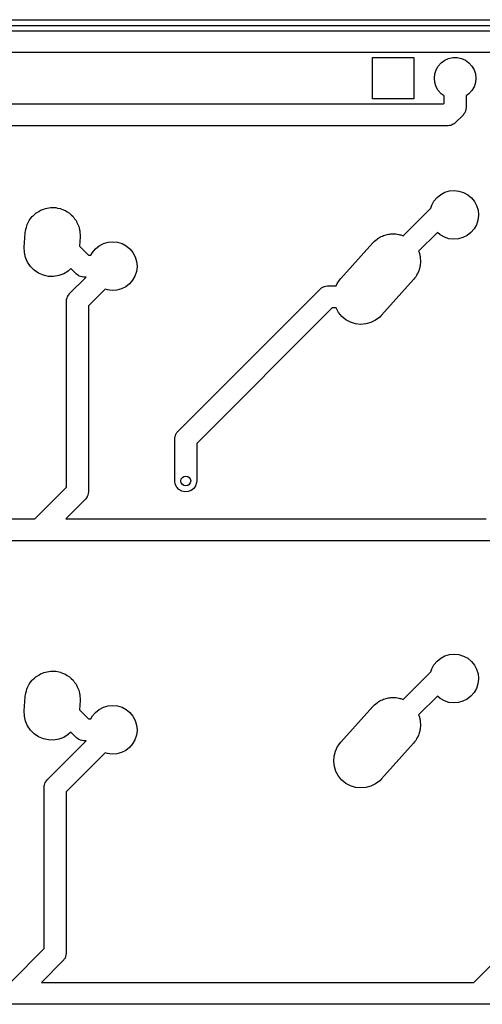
# Model space of a CAD drawing. Extents: x 124.3 to 210.2, y -114.7 to -26.3.
# Tile 8 of 9: x 160.7 to 179.7, y -67 to -26.6. Entities that reach past the tile are written whole.
import ezdxf

# ---------------------------------------------------------------- set-up
doc = ezdxf.new("R2010")
doc.units = 0
doc.layers.add('BLACK', color=7, linetype='CONTINUOUS')

msp = doc.modelspace()

# ---------------------------------------------------------------- linework, layer by layer
at = {"layer": 'BLACK', "linetype": 'CONTINUOUS'}
for p, q in [((146.43, -26.6), (201.191, -26.6)), ((201.139, -26.85), (146.482, -26.85)), ((146.751, -27.05), (200.87, -27.05)), ((200.684, -27.95), (146.938, -27.95)), ((175.15, -29.85), (175.15, -28.15)), ((175.15, -28.15), (176.85, -28.15)), ((176.85, -28.15), (176.85, -29.85)), ((178.115, -28.2639), (178.277, -28.1916)), ((178.277, -28.1916), (178.451, -28.1547)), ((178.451, -28.1547), (178.629, -28.1547)), ((178.629, -28.1547), (178.803, -28.1916)), ((178.803, -28.1916), (178.965, -28.2639)), ((177.763, -28.6543), (177.852, -28.5004)), ((177.852, -28.5004), (177.971, -28.3683)), ((177.971, -28.3683), (178.115, -28.2639)), ((178.965, -28.2639), (179.109, -28.3683)), ((179.109, -28.3683), (179.228, -28.5004)), ((179.228, -28.5004), (179.317, -28.6543)), ((177.69, -29), (177.709, -28.8233)), ((177.709, -29.1767), (177.69, -29)), ((177.709, -28.8233), (177.763, -28.6543)), ((179.317, -28.6543), (179.371, -28.8233)), ((179.371, -28.8233), (179.39, -29)), ((179.39, -29), (179.371, -29.1767)), ((177.763, -29.3457), (177.709, -29.1767)), ((177.852, -29.4996), (177.763, -29.3457)), ((179.317, -29.3457), (179.228, -29.4996)), ((179.371, -29.1767), (179.317, -29.3457)), ((176.85, -29.85), (175.15, -29.85)), ((177.971, -29.6317), (177.852, -29.4996)), ((178.09, -29.718), (177.971, -29.6317)), ((178.09, -30.0157), (178.09, -29.718)), ((179.109, -29.6317), (178.99, -29.718)), ((178.99, -29.718), (178.99, -30.2021)), ((179.228, -29.4996), (179.109, -29.6317)), ((150.35, -30.05), (178.056, -30.05)), ((178.056, -30.05), (178.09, -30.0157)), ((178.99, -30.2021), (178.984, -30.2725)), ((178.858, -30.5203), (178.56, -30.8182)), ((178.862, -30.5145), (178.858, -30.5203)), ((178.868, -30.5101), (178.862, -30.5145)), ((178.902, -30.4608), (178.868, -30.5101)), ((178.938, -30.4126), (178.902, -30.4608)), ((178.94, -30.4059), (178.938, -30.4126)), ((178.944, -30.4001), (178.94, -30.4059)), ((178.962, -30.3429), (178.944, -30.4001)), ((178.982, -30.2864), (178.962, -30.3429)), ((178.984, -30.2725), (178.982, -30.2793)), ((178.982, -30.2793), (178.982, -30.2864)), ((178.242, -30.95), (150, -30.95)), ((178.249, -30.9489), (178.242, -30.95)), ((178.256, -30.9498), (178.249, -30.9489)), ((178.315, -30.939), (178.256, -30.9498)), ((178.374, -30.9301), (178.315, -30.939)), ((178.381, -30.927), (178.374, -30.9301)), ((178.388, -30.9257), (178.381, -30.927)), ((178.441, -30.8981), (178.388, -30.9257)), ((178.495, -30.8722), (178.441, -30.8981)), ((178.5, -30.8673), (178.495, -30.8722)), ((178.507, -30.8641), (178.5, -30.8673)), ((178.56, -30.8182), (178.507, -30.8641)), ((177.675, -34.035), (177.8, -33.8855)), ((177.8, -33.8855), (177.952, -33.7632)), ((177.952, -33.7632), (178.125, -33.6728)), ((178.125, -33.6728), (178.313, -33.6177)), ((178.313, -33.6177), (178.507, -33.6)), ((178.507, -33.6), (178.701, -33.6204)), ((178.701, -33.6204), (178.888, -33.6781)), ((178.888, -33.6781), (179.059, -33.771)), ((179.059, -33.771), (179.21, -33.8954)), ((177.545, -34.3184), (177.581, -34.2061)), ((177.581, -34.2061), (177.675, -34.035)), ((179.21, -33.8954), (179.333, -34.0466)), ((179.333, -34.0466), (179.425, -34.2189)), ((179.425, -34.2189), (179.481, -34.4058)), ((161.151, -34.7385), (161.206, -34.6643)), ((161.206, -34.6643), (161.217, -34.6543)), ((161.217, -34.6543), (161.224, -34.6456)), ((161.224, -34.6456), (161.295, -34.5836)), ((161.295, -34.5836), (161.364, -34.5203)), ((161.364, -34.5203), (161.373, -34.5148)), ((161.373, -34.5148), (161.379, -34.5099)), ((161.379, -34.5099), (161.468, -34.4566)), ((161.468, -34.4566), (161.546, -34.4088)), ((161.546, -34.4088), (161.552, -34.4066)), ((161.552, -34.4066), (161.556, -34.4046)), ((161.556, -34.4046), (161.681, -34.3584)), ((161.681, -34.3584), (161.746, -34.3338)), ((161.746, -34.3338), (161.748, -34.3335)), ((161.748, -34.3335), (161.749, -34.3333)), ((161.749, -34.3333), (161.952, -34.2985)), ((161.952, -34.2985), (161.954, -34.2985)), ((161.954, -34.2985), (161.957, -34.298)), ((161.957, -34.298), (162.02, -34.2994)), ((162.02, -34.2994), (162.158, -34.3012)), ((162.158, -34.3012), (162.164, -34.3025)), ((162.164, -34.3025), (162.171, -34.3027)), ((162.171, -34.3027), (162.24, -34.3176)), ((162.24, -34.3176), (162.36, -34.3413)), ((162.36, -34.3413), (162.37, -34.3456)), ((162.37, -34.3456), (162.38, -34.3476)), ((162.38, -34.3476), (162.446, -34.3758)), ((162.446, -34.3758), (162.551, -34.4176)), ((162.551, -34.4176), (162.564, -34.4262)), ((162.564, -34.4262), (162.576, -34.4313)), ((162.576, -34.4313), (162.635, -34.4707)), ((162.635, -34.4707), (162.725, -34.5275)), ((162.725, -34.5275), (162.74, -34.5415)), ((162.74, -34.5415), (162.754, -34.5506)), ((162.754, -34.5506), (162.802, -34.5989)), ((162.802, -34.5989), (162.876, -34.6672)), ((162.876, -34.6672), (162.891, -34.6875)), ((162.891, -34.6875), (162.905, -34.7014)), ((176.409, -35.4546), (177.545, -34.3184)), ((179.5, -34.6279), (179.475, -34.8215)), ((179.481, -34.4058), (179.5, -34.6)), ((179.5, -34.6), (179.5, -34.6279)), ((160.963, -35.1113), (160.985, -35.0278)), ((160.985, -35.0278), (160.995, -35.007)), ((160.995, -35.007), (161.001, -34.9895)), ((161.001, -34.9895), (161.039, -34.9164)), ((161.039, -34.9164), (161.078, -34.8355)), ((161.078, -34.8355), (161.09, -34.8202)), ((161.09, -34.8202), (161.096, -34.8073)), ((161.096, -34.8073), (161.151, -34.7385)), ((162.905, -34.7014), (162.942, -34.7559)), ((162.942, -34.7559), (162.999, -34.8322)), ((162.999, -34.8322), (163.012, -34.8589)), ((163.012, -34.8589), (163.025, -34.878)), ((163.025, -34.878), (163.051, -34.9362)), ((163.051, -34.9362), (163.09, -35.0168)), ((163.09, -35.0168), (163.1, -35.0499)), ((163.1, -35.0499), (163.11, -35.0742)), ((163.11, -35.0742), (163.123, -35.1335)), ((179.414, -35.0067), (179.317, -35.1764)), ((179.475, -34.8215), (179.414, -35.0067)), ((160.878, -35.9235), (160.917, -35.3435)), ((160.917, -35.3435), (160.93, -35.2343)), ((160.93, -35.2343), (160.937, -35.208)), ((160.937, -35.208), (160.94, -35.1861)), ((160.94, -35.1861), (160.963, -35.1113)), ((163.123, -35.1335), (163.146, -35.215)), ((163.162, -35.4965), (163.136, -35.8794)), ((163.146, -35.215), (163.15, -35.2537)), ((163.15, -35.2537), (163.156, -35.2829)), ((163.156, -35.2829), (163.158, -35.3408)), ((163.158, -35.3408), (163.165, -35.42)), ((163.163, -35.4789), (163.162, -35.4905)), ((163.162, -35.4905), (163.162, -35.4965)), ((163.165, -35.42), (163.163, -35.4789)), ((175.462, -35.5165), (175.516, -35.4846)), ((175.516, -35.4846), (175.561, -35.4678)), ((175.561, -35.4678), (175.602, -35.4476)), ((175.602, -35.4476), (175.654, -35.4334)), ((175.654, -35.4334), (175.709, -35.4133)), ((175.709, -35.4133), (175.761, -35.4044)), ((175.761, -35.4044), (175.809, -35.3914)), ((175.809, -35.3914), (175.859, -35.3876)), ((175.859, -35.3876), (175.912, -35.3785)), ((175.912, -35.3785), (175.969, -35.3792)), ((175.969, -35.3792), (176.022, -35.3752)), ((176.022, -35.3752), (176.068, -35.3805)), ((176.068, -35.3805), (176.118, -35.3812)), ((176.118, -35.3812), (176.178, -35.3931)), ((176.178, -35.3931), (176.234, -35.3996)), ((176.234, -35.3996), (176.275, -35.4124)), ((176.275, -35.4124), (176.32, -35.4213)), ((176.32, -35.4213), (176.381, -35.4457)), ((176.381, -35.4457), (176.409, -35.4546)), ((177.814, -35.3227), (177.047, -36.0897)), ((177.929, -35.4211), (177.814, -35.3227)), ((178.1, -35.5164), (177.929, -35.4211)), ((179.036, -35.4443), (178.862, -35.5323)), ((179.19, -35.3242), (179.036, -35.4443)), ((179.317, -35.1764), (179.19, -35.3242)), ((163.136, -35.8794), (163.506, -36.25)), ((163.8, -35.9855), (163.952, -35.8632)), ((163.952, -35.8632), (164.125, -35.7728)), ((164.125, -35.7728), (164.313, -35.7177)), ((164.313, -35.7177), (164.507, -35.7)), ((164.507, -35.7), (164.701, -35.7204)), ((164.701, -35.7204), (164.888, -35.7781)), ((164.888, -35.7781), (165.059, -35.871)), ((165.059, -35.871), (165.21, -35.9954)), ((173.853, -37.2087), (175.163, -35.7487)), ((175.163, -35.7487), (175.178, -35.7332)), ((175.178, -35.7332), (175.184, -35.7256)), ((175.184, -35.7256), (175.195, -35.7155)), ((175.195, -35.7155), (175.24, -35.6706)), ((175.24, -35.6706), (175.289, -35.6338)), ((175.289, -35.6338), (175.339, -35.5899)), ((175.339, -35.5899), (175.377, -35.5671)), ((175.377, -35.5671), (175.411, -35.5418)), ((175.411, -35.5418), (175.462, -35.5165)), ((178.285, -35.5767), (178.1, -35.5164)), ((178.479, -35.5998), (178.285, -35.5767)), ((178.674, -35.5848), (178.479, -35.5998)), ((178.862, -35.5323), (178.674, -35.5848)), ((160.883, -36.1371), (160.878, -35.9235)), ((160.929, -36.3458), (160.883, -36.1371)), ((163.506, -36.25), (163.612, -36.25)), ((163.612, -36.25), (163.675, -36.135)), ((163.675, -36.135), (163.8, -35.9855)), ((165.21, -35.9954), (165.333, -36.1466)), ((165.333, -36.1466), (165.425, -36.3189)), ((177.047, -36.0897), (177.05, -36.0968)), ((177.05, -36.0968), (177.075, -36.1832)), ((177.075, -36.1832), (177.098, -36.2546)), ((177.098, -36.2546), (177.1, -36.2746)), ((177.1, -36.2746), (177.106, -36.295)), ((177.106, -36.295), (177.115, -36.3903)), ((161.014, -36.542), (160.929, -36.3458)), ((161.134, -36.7186), (161.014, -36.542)), ((165.425, -36.3189), (165.481, -36.5058)), ((165.481, -36.5058), (165.5, -36.7)), ((165.5, -36.7), (165.5, -36.7279)), ((177.111, -36.6799), (177.1, -36.7194)), ((177.114, -36.6219), (177.111, -36.6799)), ((177.123, -36.5589), (177.114, -36.6219)), ((177.115, -36.3903), (177.124, -36.4666)), ((177.124, -36.4666), (177.123, -36.4829)), ((177.123, -36.4829), (177.125, -36.5)), ((177.125, -36.5), (177.123, -36.5589)), ((161.286, -36.8693), (161.134, -36.7186)), ((161.463, -36.9887), (161.286, -36.8693)), ((161.66, -37.0723), (161.463, -36.9887)), ((161.869, -37.1173), (161.66, -37.0723)), ((162.082, -37.122), (161.869, -37.1173)), ((162.293, -37.0862), (162.082, -37.122)), ((162.493, -37.0111), (162.293, -37.0862)), ((162.675, -36.8996), (162.493, -37.0111)), ((162.784, -36.8006), (162.675, -36.8996)), ((163.002, -37.0182), (162.784, -36.8006)), ((163.008, -37.0224), (163.002, -37.0182)), ((163.012, -37.028), (163.008, -37.0224)), ((163.061, -37.0621), (163.012, -37.028)), ((163.109, -37.0977), (163.061, -37.0621)), ((163.116, -37.1001), (163.109, -37.0977)), ((163.122, -37.1041), (163.116, -37.1001)), ((163.179, -37.1222), (163.122, -37.1041)), ((165.414, -37.1067), (165.317, -37.2764)), ((165.475, -36.9215), (165.414, -37.1067)), ((165.5, -36.7279), (165.475, -36.9215)), ((176.944, -37.1063), (176.927, -37.1372)), ((176.964, -37.0794), (176.944, -37.1063)), ((176.992, -37.0209), (176.964, -37.0794)), ((177.028, -36.9576), (176.992, -37.0209)), ((177.04, -36.9201), (177.028, -36.9576)), ((177.056, -36.8866), (177.04, -36.9201)), ((177.072, -36.8271), (177.056, -36.8866)), ((177.094, -36.7626), (177.072, -36.8271)), ((177.1, -36.7194), (177.094, -36.7626)), ((162.737, -37.8268), (163.414, -37.15)), ((163.236, -37.142), (163.179, -37.1222)), ((163.243, -37.1423), (163.236, -37.142)), ((163.25, -37.1445), (163.243, -37.1423)), ((163.32, -37.15), (163.25, -37.1445)), ((163.414, -37.15), (163.32, -37.15)), ((165.19, -37.4242), (165.036, -37.5443)), ((165.317, -37.2764), (165.19, -37.4242)), ((173.188, -37.5299), (173.247, -37.521)), ((173.247, -37.521), (173.306, -37.5102)), ((173.306, -37.5102), (173.313, -37.5111)), ((173.313, -37.5111), (173.32, -37.51)), ((173.32, -37.51), (173.664, -37.51)), ((173.664, -37.51), (173.726, -37.3806)), ((173.726, -37.3806), (173.853, -37.2087)), ((176.837, -37.2513), (175.527, -38.7113)), ((176.878, -37.1966), (176.837, -37.2513)), ((176.927, -37.1372), (176.878, -37.1966)), ((162.657, -37.9344), (162.693, -37.8862)), ((162.693, -37.8862), (162.727, -37.837)), ((162.727, -37.837), (162.733, -37.8325)), ((162.733, -37.8325), (162.737, -37.8268)), ((164.191, -37.6459), (163.505, -38.3314)), ((164.285, -37.6767), (164.191, -37.6459)), ((164.479, -37.6998), (164.285, -37.6767)), ((164.674, -37.6848), (164.479, -37.6998)), ((164.862, -37.6323), (164.674, -37.6848)), ((165.036, -37.5443), (164.862, -37.6323)), ((167.182, -43.4618), (173.002, -37.6418)), ((173.002, -37.6418), (173.055, -37.5959)), ((173.055, -37.5959), (173.062, -37.5927)), ((173.062, -37.5927), (173.067, -37.5878)), ((173.067, -37.5878), (173.121, -37.5619)), ((173.121, -37.5619), (173.174, -37.5343)), ((173.174, -37.5343), (173.181, -37.533)), ((173.181, -37.533), (173.188, -37.5299)), ((162.605, -38.145), (162.611, -38.0746)), ((162.605, -45.7586), (162.605, -38.145)), ((162.611, -38.0746), (162.613, -38.0678)), ((162.613, -38.0607), (162.633, -38.0042)), ((162.613, -38.0678), (162.613, -38.0607)), ((162.633, -38.0042), (162.651, -37.947)), ((162.651, -37.947), (162.655, -37.9412)), ((162.655, -37.9412), (162.657, -37.9344)), ((163.505, -38.3314), (163.505, -45.945)), ((173.506, -38.41), (167.95, -43.9664)), ((173.659, -38.41), (173.506, -38.41)), ((173.762, -38.5956), (173.659, -38.41)), ((173.899, -38.7597), (173.762, -38.5956)), ((175.527, -38.7113), (175.45, -38.7894)), ((174.064, -38.8949), (173.899, -38.7597)), ((174.252, -38.9963), (174.064, -38.8949)), ((174.456, -39.0604), (174.252, -38.9963)), ((174.668, -39.0848), (174.456, -39.0604)), ((174.881, -39.0686), (174.668, -39.0848)), ((175.088, -39.0124), (174.881, -39.0686)), ((175.279, -38.9182), (175.088, -39.0124)), ((175.45, -38.7894), (175.279, -38.9182)), ((167.096, -43.582), (167.1, -43.5762)), ((167.1, -43.5762), (167.102, -43.5694)), ((167.102, -43.5694), (167.138, -43.5212)), ((167.138, -43.5212), (167.172, -43.472)), ((167.172, -43.472), (167.178, -43.4675)), ((167.178, -43.4675), (167.182, -43.4618)), ((167.05, -43.78), (167.056, -43.7096)), ((167.05, -45.5), (167.05, -43.78)), ((167.056, -43.7096), (167.058, -43.7028)), ((167.058, -43.6957), (167.078, -43.6391)), ((167.058, -43.7028), (167.058, -43.6957)), ((167.078, -43.6391), (167.096, -43.582)), ((167.95, -43.9664), (167.95, -45.5)), ((167.07, -45.6323), (167.05, -45.5)), ((167.944, -45.5704), (167.904, -45.698)), ((167.95, -45.5), (167.944, -45.5704)), ((161.314, -47.05), (162.605, -45.7586)), ((163.505, -45.945), (163.499, -46.0154)), ((167.128, -45.7529), (167.07, -45.6323)), ((167.219, -45.8512), (167.128, -45.7529)), ((167.334, -45.9184), (167.219, -45.8512)), ((167.465, -45.9486), (167.334, -45.9184)), ((167.598, -45.9392), (167.465, -45.9486)), ((167.723, -45.8909), (167.598, -45.9392)), ((167.828, -45.808), (167.723, -45.8909)), ((167.904, -45.698), (167.828, -45.808)), ((163.373, -46.2632), (162.586, -47.05)), ((163.377, -46.2575), (163.373, -46.2632)), ((163.383, -46.253), (163.377, -46.2575)), ((163.417, -46.2038), (163.383, -46.253)), ((163.453, -46.1556), (163.417, -46.2038)), ((163.455, -46.1488), (163.453, -46.1556)), ((163.459, -46.143), (163.455, -46.1488)), ((163.477, -46.0859), (163.459, -46.143)), ((163.497, -46.0293), (163.477, -46.0859)), ((163.499, -46.0154), (163.497, -46.0222)), ((163.497, -46.0222), (163.497, -46.0293)), ((150.625, -47.05), (161.314, -47.05)), ((162.586, -47.05), (179.814, -47.05)), ((194.413, -47.95), (150.5, -47.95)), ((177.8, -52.8855), (177.952, -52.7632)), ((177.952, -52.7632), (178.125, -52.6728)), ((178.125, -52.6728), (178.313, -52.6177)), ((178.313, -52.6177), (178.507, -52.6)), ((178.507, -52.6), (178.701, -52.6204)), ((178.701, -52.6204), (178.888, -52.6781)), ((178.888, -52.6781), (179.059, -52.771)), ((179.059, -52.771), (179.21, -52.8954)), ((177.545, -53.3184), (177.581, -53.2061)), ((177.581, -53.2061), (177.675, -53.035)), ((177.675, -53.035), (177.8, -52.8855)), ((179.21, -52.8954), (179.333, -53.0466)), ((179.333, -53.0466), (179.425, -53.2189)), ((179.425, -53.2189), (179.481, -53.4058)), ((161.151, -53.7385), (161.206, -53.6643)), ((161.206, -53.6643), (161.217, -53.6543)), ((161.217, -53.6543), (161.224, -53.6456)), ((161.224, -53.6456), (161.295, -53.5836)), ((161.295, -53.5836), (161.364, -53.5203)), ((161.364, -53.5203), (161.373, -53.5148)), ((161.373, -53.5148), (161.379, -53.5099)), ((161.379, -53.5099), (161.468, -53.4566)), ((161.468, -53.4566), (161.546, -53.4088)), ((161.546, -53.4088), (161.552, -53.4066)), ((161.552, -53.4066), (161.556, -53.4046)), ((161.556, -53.4046), (161.681, -53.3584)), ((161.681, -53.3584), (161.746, -53.3338)), ((161.746, -53.3338), (161.748, -53.3335)), ((161.748, -53.3335), (161.749, -53.3333)), ((161.749, -53.3333), (161.952, -53.2985)), ((161.952, -53.2985), (161.954, -53.2985)), ((161.954, -53.2985), (161.957, -53.298)), ((161.957, -53.298), (162.02, -53.2994)), ((162.02, -53.2994), (162.158, -53.3012)), ((162.158, -53.3012), (162.164, -53.3025)), ((162.164, -53.3025), (162.171, -53.3027)), ((162.171, -53.3027), (162.24, -53.3176)), ((162.24, -53.3176), (162.36, -53.3413)), ((162.36, -53.3413), (162.37, -53.3456)), ((162.37, -53.3456), (162.38, -53.3476)), ((162.38, -53.3476), (162.446, -53.3758)), ((162.446, -53.3758), (162.551, -53.4176)), ((162.551, -53.4176), (162.564, -53.4262)), ((162.564, -53.4262), (162.576, -53.4313)), ((162.576, -53.4313), (162.635, -53.4707)), ((162.635, -53.4707), (162.725, -53.5275)), ((162.725, -53.5275), (162.74, -53.5415)), ((162.74, -53.5415), (162.754, -53.5506)), ((162.754, -53.5506), (162.802, -53.5989)), ((162.802, -53.5989), (162.876, -53.6672)), ((176.409, -54.4546), (177.545, -53.3184)), ((179.5, -53.6279), (179.475, -53.8215)), ((179.481, -53.4058), (179.5, -53.6)), ((179.5, -53.6), (179.5, -53.6279)), ((160.963, -54.1113), (160.985, -54.0278)), ((160.985, -54.0278), (160.995, -54.007)), ((160.995, -54.007), (161.001, -53.9895)), ((161.001, -53.9895), (161.039, -53.9164)), ((161.039, -53.9164), (161.078, -53.8355)), ((161.078, -53.8355), (161.09, -53.8202)), ((161.09, -53.8202), (161.096, -53.8073)), ((161.096, -53.8073), (161.151, -53.7385)), ((162.876, -53.6672), (162.891, -53.6875)), ((162.891, -53.6875), (162.905, -53.7014)), ((162.905, -53.7014), (162.942, -53.7559)), ((162.942, -53.7559), (162.999, -53.8322)), ((162.999, -53.8322), (163.012, -53.8589)), ((163.012, -53.8589), (163.025, -53.878)), ((163.025, -53.878), (163.051, -53.9362)), ((163.051, -53.9362), (163.09, -54.0168)), ((163.09, -54.0168), (163.1, -54.0499)), ((163.1, -54.0499), (163.11, -54.0742)), ((179.414, -54.0067), (179.317, -54.1764)), ((179.475, -53.8215), (179.414, -54.0067)), ((160.878, -54.9235), (160.917, -54.3435)), ((160.917, -54.3435), (160.93, -54.2343)), ((160.93, -54.2343), (160.937, -54.208)), ((160.937, -54.208), (160.94, -54.1861)), ((160.94, -54.1861), (160.963, -54.1113)), ((163.11, -54.0742), (163.123, -54.1335)), ((163.123, -54.1335), (163.146, -54.215)), ((163.146, -54.215), (163.15, -54.2537)), ((163.15, -54.2537), (163.156, -54.2829)), ((163.156, -54.2829), (163.158, -54.3408)), ((163.158, -54.3408), (163.165, -54.42)), ((163.165, -54.42), (163.163, -54.4789)), ((175.516, -54.4846), (175.561, -54.4678)), ((175.561, -54.4678), (175.602, -54.4476)), ((175.602, -54.4476), (175.654, -54.4334)), ((175.654, -54.4334), (175.709, -54.4133)), ((175.709, -54.4133), (175.761, -54.4044)), ((175.761, -54.4044), (175.809, -54.3914)), ((175.809, -54.3914), (175.859, -54.3876)), ((175.859, -54.3876), (175.912, -54.3785)), ((175.912, -54.3785), (175.969, -54.3792)), ((175.969, -54.3792), (176.022, -54.3752)), ((176.022, -54.3752), (176.068, -54.3805)), ((176.068, -54.3805), (176.118, -54.3812)), ((176.118, -54.3812), (176.178, -54.3931)), ((176.178, -54.3931), (176.234, -54.3996)), ((176.234, -54.3996), (176.275, -54.4124)), ((176.275, -54.4124), (176.32, -54.4213)), ((176.32, -54.4213), (176.381, -54.4457)), ((176.381, -54.4457), (176.409, -54.4546)), ((177.814, -54.3227), (177.047, -55.0897)), ((177.929, -54.4211), (177.814, -54.3227)), ((178.1, -54.5164), (177.929, -54.4211)), ((179.036, -54.4443), (178.862, -54.5323)), ((179.19, -54.3242), (179.036, -54.4443)), ((179.317, -54.1764), (179.19, -54.3242)), ((163.162, -54.4965), (163.136, -54.8794)), ((163.163, -54.4789), (163.162, -54.4905)), ((163.162, -54.4905), (163.162, -54.4965)), ((163.8, -54.9855), (163.952, -54.8632)), ((163.952, -54.8632), (164.125, -54.7728)), ((164.125, -54.7728), (164.313, -54.7177)), ((164.313, -54.7177), (164.507, -54.7)), ((164.507, -54.7), (164.701, -54.7204)), ((164.701, -54.7204), (164.888, -54.7781)), ((164.888, -54.7781), (165.059, -54.871)), ((165.059, -54.871), (165.21, -54.9954)), ((173.853, -56.2087), (175.163, -54.7487)), ((175.163, -54.7487), (175.178, -54.7332)), ((175.178, -54.7332), (175.184, -54.7256)), ((175.184, -54.7256), (175.195, -54.7155)), ((175.195, -54.7155), (175.24, -54.6706)), ((175.24, -54.6706), (175.289, -54.6338)), ((175.289, -54.6338), (175.339, -54.5899)), ((175.339, -54.5899), (175.377, -54.5671)), ((175.377, -54.5671), (175.411, -54.5418)), ((175.411, -54.5418), (175.462, -54.5165)), ((175.462, -54.5165), (175.516, -54.4846)), ((178.285, -54.5767), (178.1, -54.5164)), ((178.479, -54.5998), (178.285, -54.5767)), ((178.674, -54.5848), (178.479, -54.5998)), ((178.862, -54.5323), (178.674, -54.5848)), ((160.883, -55.1371), (160.878, -54.9235)), ((160.929, -55.3458), (160.883, -55.1371)), ((163.136, -54.8794), (163.506, -55.25)), ((163.506, -55.25), (163.612, -55.25)), ((163.612, -55.25), (163.675, -55.135)), ((163.675, -55.135), (163.8, -54.9855)), ((165.21, -54.9954), (165.333, -55.1466)), ((165.333, -55.1466), (165.425, -55.3189)), ((177.047, -55.0897), (177.05, -55.0968)), ((177.05, -55.0968), (177.075, -55.1832)), ((177.075, -55.1832), (177.098, -55.2546)), ((177.098, -55.2546), (177.1, -55.2746)), ((177.1, -55.2746), (177.106, -55.295)), ((161.014, -55.542), (160.929, -55.3458)), ((161.134, -55.7186), (161.014, -55.542)), ((165.425, -55.3189), (165.481, -55.5058)), ((165.481, -55.5058), (165.5, -55.7)), ((177.111, -55.6799), (177.1, -55.7194)), ((177.106, -55.295), (177.115, -55.3903)), ((177.114, -55.6219), (177.111, -55.6799)), ((177.123, -55.5589), (177.114, -55.6219)), ((177.115, -55.3903), (177.124, -55.4666)), ((177.124, -55.4666), (177.123, -55.4829)), ((177.123, -55.4829), (177.125, -55.5)), ((177.125, -55.5), (177.123, -55.5589)), ((161.286, -55.8693), (161.134, -55.7186)), ((161.463, -55.9887), (161.286, -55.8693)), ((161.66, -56.0723), (161.463, -55.9887)), ((161.869, -56.1173), (161.66, -56.0723)), ((162.293, -56.0862), (162.082, -56.122)), ((162.493, -56.0111), (162.293, -56.0862)), ((162.675, -55.8996), (162.493, -56.0111)), ((162.784, -55.8006), (162.675, -55.8996)), ((163.002, -56.0182), (162.784, -55.8006)), ((163.008, -56.0224), (163.002, -56.0182)), ((163.012, -56.028), (163.008, -56.0224)), ((163.061, -56.0621), (163.012, -56.028)), ((163.109, -56.0977), (163.061, -56.0621)), ((165.475, -55.9215), (165.414, -56.1067)), ((165.5, -55.7279), (165.475, -55.9215)), ((165.5, -55.7), (165.5, -55.7279)), ((176.964, -56.0794), (176.944, -56.1063)), ((176.992, -56.0209), (176.964, -56.0794)), ((177.028, -55.9576), (176.992, -56.0209)), ((177.04, -55.9201), (177.028, -55.9576)), ((177.056, -55.8866), (177.04, -55.9201)), ((177.072, -55.8271), (177.056, -55.8866)), ((177.094, -55.7626), (177.072, -55.8271)), ((177.1, -55.7194), (177.094, -55.7626)), ((161.826, -57.7379), (163.414, -56.15)), ((162.082, -56.122), (161.869, -56.1173)), ((163.116, -56.1001), (163.109, -56.0977)), ((163.122, -56.1041), (163.116, -56.1001)), ((163.179, -56.1222), (163.122, -56.1041)), ((163.236, -56.142), (163.179, -56.1222)), ((163.243, -56.1423), (163.236, -56.142)), ((163.25, -56.1445), (163.243, -56.1423)), ((163.32, -56.15), (163.25, -56.1445)), ((163.414, -56.15), (163.32, -56.15)), ((165.19, -56.4242), (165.036, -56.5443)), ((165.317, -56.2764), (165.19, -56.4242)), ((165.414, -56.1067), (165.317, -56.2764)), ((173.634, -56.5734), (173.726, -56.3806)), ((173.726, -56.3806), (173.853, -56.2087)), ((176.837, -56.2513), (175.527, -57.7113)), ((176.878, -56.1966), (176.837, -56.2513)), ((176.927, -56.1372), (176.878, -56.1966)), ((176.944, -56.1063), (176.927, -56.1372)), ((164.191, -56.6459), (162.594, -58.2425)), ((164.285, -56.6767), (164.191, -56.6459)), ((164.479, -56.6998), (164.285, -56.6767)), ((164.674, -56.6848), (164.479, -56.6998)), ((164.862, -56.6323), (164.674, -56.6848)), ((165.036, -56.5443), (164.862, -56.6323)), ((173.565, -56.9934), (173.579, -56.7801)), ((173.579, -56.7801), (173.634, -56.5734)), ((173.592, -57.2054), (173.565, -56.9934)), ((173.658, -57.4086), (173.592, -57.2054)), ((173.762, -57.5956), (173.658, -57.4086)), ((173.899, -57.7597), (173.762, -57.5956)), ((161.694, -58.0561), (161.699, -57.9857)), ((161.694, -64.6697), (161.694, -58.0561)), ((161.699, -57.9857), (161.702, -57.9789)), ((161.702, -57.9718), (161.722, -57.9152)), ((161.702, -57.9789), (161.702, -57.9718)), ((161.722, -57.9152), (161.74, -57.8581)), ((161.74, -57.8581), (161.744, -57.8523)), ((161.744, -57.8523), (161.746, -57.8455)), ((161.746, -57.8455), (161.782, -57.7973)), ((161.782, -57.7973), (161.816, -57.7481)), ((161.816, -57.7481), (161.821, -57.7436)), ((161.821, -57.7436), (161.826, -57.7379)), ((174.064, -57.8949), (173.899, -57.7597)), ((174.252, -57.9963), (174.064, -57.8949)), ((174.456, -58.0604), (174.252, -57.9963)), ((174.668, -58.0848), (174.456, -58.0604)), ((174.881, -58.0686), (174.668, -58.0848)), ((175.088, -58.0124), (174.881, -58.0686)), ((175.279, -57.9182), (175.088, -58.0124)), ((175.45, -57.7894), (175.279, -57.9182)), ((175.527, -57.7113), (175.45, -57.7894)), ((162.594, -58.2425), (162.594, -64.8561)), ((179.314, -66.05), (181.605, -63.7586)), ((160.314, -66.05), (161.694, -64.6697)), ((162.586, -64.9404), (162.566, -64.9969)), ((162.588, -64.9265), (162.586, -64.9333)), ((162.586, -64.9333), (162.586, -64.9404)), ((162.594, -64.8561), (162.588, -64.9265)), ((162.462, -65.1743), (161.586, -66.05)), ((162.466, -65.1686), (162.462, -65.1743)), ((162.472, -65.1641), (162.466, -65.1686)), ((162.506, -65.1149), (162.472, -65.1641)), ((162.542, -65.0667), (162.506, -65.1149)), ((162.544, -65.0599), (162.542, -65.0667)), ((162.548, -65.0541), (162.544, -65.0599)), ((162.566, -64.9969), (162.548, -65.0541)), ((161.586, -66.05), (179.314, -66.05)), ((194.413, -66.95), (150.5, -66.95))]:
    msp.add_line(p, q, dxfattribs=at)
at = {"layer": 'BLACK'}
msp.add_circle((167.5, -45.5), 0.2, dxfattribs=at)

doc.saveas('drawing.dxf')
